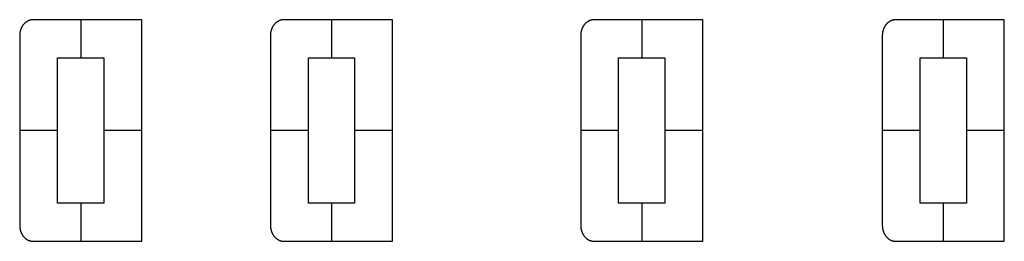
# Model space of a CAD drawing. Header units: metres. Extents: x -56144 to -55833, y -4634 to -4564.
import ezdxf

# ---------------------------------------------------------------- set-up
doc = ezdxf.new("R2010")
doc.units = ezdxf.units.M
doc.layers.add('Default', color=7, linetype='Continuous', true_color=0x000000)

msp = doc.modelspace()

# ---------------------------------------------------------------- linework, layer by layer
at = {"layer": 'Default'}
for points in [[(-56139.74, -4564), (-56139.83, -4564), (-56139.93, -4564), (-56140.03, -4564.01), (-56140.13, -4564.02), (-56140.22, -4564.03), (-56140.32, -4564.05), (-56140.42, -4564.06), (-56140.52, -4564.08), (-56140.62, -4564.11), (-56140.72, -4564.13), (-56140.82, -4564.16), (-56140.92, -4564.19), (-56141.02, -4564.23), (-56141.12, -4564.27), (-56141.22, -4564.31), (-56141.32, -4564.35), (-56141.42, -4564.4), (-56141.52, -4564.45), (-56141.61, -4564.5), (-56141.71, -4564.56), (-56141.81, -4564.62), (-56141.9, -4564.68), (-56142, -4564.75), (-56142.09, -4564.82), (-56142.18, -4564.89), (-56142.27, -4564.96), (-56142.36, -4565.04), (-56142.45, -4565.12), (-56142.53, -4565.2), (-56142.61, -4565.29), (-56142.7, -4565.37), (-56142.77, -4565.46), (-56142.85, -4565.56), (-56142.93, -4565.65), (-56143, -4565.75), (-56143.07, -4565.85), (-56143.14, -4565.95), (-56143.21, -4566.05), (-56143.27, -4566.16), (-56143.33, -4566.26), (-56143.39, -4566.37), (-56143.45, -4566.48), (-56143.5, -4566.59), (-56143.55, -4566.7), (-56143.6, -4566.82), (-56143.65, -4566.93), (-56143.69, -4567.04), (-56143.73, -4567.16), (-56143.77, -4567.28), (-56143.8, -4567.39), (-56143.84, -4567.51), (-56143.87, -4567.62), (-56143.89, -4567.74), (-56143.92, -4567.86), (-56143.94, -4567.97), (-56143.96, -4568.09), (-56143.98, -4568.21), (-56143.99, -4568.32), (-56144, -4568.44), (-56144.01, -4568.55), (-56144.02, -4568.66), (-56144.03, -4568.78), (-56144.03, -4568.89), (-56144.03, -4569)], [(-56139.74, -4564), (-56139.83, -4564), (-56139.93, -4564), (-56140.03, -4564.01), (-56140.13, -4564.02), (-56140.22, -4564.03), (-56140.32, -4564.05), (-56140.42, -4564.06), (-56140.52, -4564.08), (-56140.62, -4564.11), (-56140.72, -4564.13), (-56140.82, -4564.16), (-56140.92, -4564.19), (-56141.02, -4564.23), (-56141.12, -4564.27), (-56141.22, -4564.31), (-56141.32, -4564.35), (-56141.42, -4564.4), (-56141.52, -4564.45), (-56141.61, -4564.5), (-56141.71, -4564.56), (-56141.81, -4564.62), (-56141.9, -4564.68), (-56142, -4564.75), (-56142.09, -4564.82), (-56142.18, -4564.89), (-56142.27, -4564.96), (-56142.36, -4565.04), (-56142.45, -4565.12), (-56142.53, -4565.2), (-56142.61, -4565.29), (-56142.7, -4565.37), (-56142.77, -4565.46), (-56142.85, -4565.56), (-56142.93, -4565.65), (-56143, -4565.75), (-56143.07, -4565.85), (-56143.14, -4565.95), (-56143.21, -4566.05), (-56143.27, -4566.16), (-56143.33, -4566.26), (-56143.39, -4566.37), (-56143.45, -4566.48), (-56143.5, -4566.59), (-56143.55, -4566.7), (-56143.6, -4566.82), (-56143.65, -4566.93), (-56143.69, -4567.04), (-56143.73, -4567.16), (-56143.77, -4567.28), (-56143.8, -4567.39), (-56143.84, -4567.51), (-56143.87, -4567.62), (-56143.89, -4567.74), (-56143.92, -4567.86), (-56143.94, -4567.97), (-56143.96, -4568.09), (-56143.98, -4568.21), (-56143.99, -4568.32), (-56144, -4568.44), (-56144.01, -4568.55), (-56144.02, -4568.66), (-56144.03, -4568.78), (-56144.03, -4568.89), (-56144.03, -4569)], [(-56139.74, -4564), (-56139.83, -4564), (-56139.93, -4564), (-56140.03, -4564.01), (-56140.13, -4564.02), (-56140.22, -4564.03), (-56140.32, -4564.05), (-56140.42, -4564.06), (-56140.52, -4564.08), (-56140.62, -4564.11), (-56140.72, -4564.13), (-56140.82, -4564.16), (-56140.92, -4564.19), (-56141.02, -4564.23), (-56141.12, -4564.27), (-56141.22, -4564.31), (-56141.32, -4564.35), (-56141.42, -4564.4), (-56141.52, -4564.45), (-56141.61, -4564.5), (-56141.71, -4564.56), (-56141.81, -4564.62), (-56141.9, -4564.68), (-56142, -4564.75), (-56142.09, -4564.82), (-56142.18, -4564.89), (-56142.27, -4564.96), (-56142.36, -4565.04), (-56142.45, -4565.12), (-56142.53, -4565.2), (-56142.61, -4565.29), (-56142.7, -4565.37), (-56142.77, -4565.46), (-56142.85, -4565.56), (-56142.93, -4565.65), (-56143, -4565.75), (-56143.07, -4565.85), (-56143.14, -4565.95), (-56143.21, -4566.05), (-56143.27, -4566.16), (-56143.33, -4566.26), (-56143.39, -4566.37), (-56143.45, -4566.48), (-56143.5, -4566.59), (-56143.55, -4566.7), (-56143.6, -4566.82), (-56143.65, -4566.93), (-56143.69, -4567.04), (-56143.73, -4567.16), (-56143.77, -4567.28), (-56143.8, -4567.39), (-56143.84, -4567.51), (-56143.87, -4567.62), (-56143.89, -4567.74), (-56143.92, -4567.86), (-56143.94, -4567.97), (-56143.96, -4568.09), (-56143.98, -4568.21), (-56143.99, -4568.32), (-56144, -4568.44), (-56144.01, -4568.55), (-56144.02, -4568.66), (-56144.03, -4568.78), (-56144.03, -4568.89), (-56144.03, -4569)], [(-56105.46, -4564), (-56139.74, -4564)], [(-56105.46, -4564), (-56139.74, -4564)], [(-56105.46, -4564), (-56139.74, -4564)], [(-56124.75, -4564), (-56124.75, -4576)], [(-56124.75, -4564), (-56124.75, -4576)], [(-56105.46, -4634), (-56105.46, -4564)], [(-56105.46, -4634), (-56105.46, -4564)], [(-56105.46, -4634), (-56105.46, -4564)], [(-56060.47, -4564), (-56060.56, -4564), (-56060.66, -4564), (-56060.76, -4564.01), (-56060.85, -4564.02), (-56060.95, -4564.03), (-56061.05, -4564.05), (-56061.15, -4564.06), (-56061.25, -4564.08), (-56061.35, -4564.11), (-56061.45, -4564.13), (-56061.55, -4564.16), (-56061.65, -4564.19), (-56061.75, -4564.23), (-56061.85, -4564.27), (-56061.95, -4564.31), (-56062.05, -4564.35), (-56062.15, -4564.4), (-56062.24, -4564.45), (-56062.34, -4564.5), (-56062.44, -4564.56), (-56062.53, -4564.62), (-56062.63, -4564.68), (-56062.72, -4564.75), (-56062.82, -4564.82), (-56062.91, -4564.89), (-56063, -4564.96), (-56063.09, -4565.04), (-56063.17, -4565.12), (-56063.26, -4565.2), (-56063.34, -4565.29), (-56063.42, -4565.37), (-56063.5, -4565.46), (-56063.58, -4565.56), (-56063.66, -4565.65), (-56063.73, -4565.75), (-56063.8, -4565.85), (-56063.87, -4565.95), (-56063.93, -4566.05), (-56064, -4566.16), (-56064.06, -4566.26), (-56064.12, -4566.37), (-56064.18, -4566.48), (-56064.23, -4566.59), (-56064.28, -4566.7), (-56064.33, -4566.82), (-56064.37, -4566.93), (-56064.42, -4567.04), (-56064.46, -4567.16), (-56064.5, -4567.28), (-56064.53, -4567.39), (-56064.56, -4567.51), (-56064.59, -4567.62), (-56064.62, -4567.74), (-56064.65, -4567.86), (-56064.67, -4567.97), (-56064.69, -4568.09), (-56064.71, -4568.21), (-56064.72, -4568.32), (-56064.73, -4568.44), (-56064.74, -4568.55), (-56064.75, -4568.66), (-56064.76, -4568.78), (-56064.76, -4568.89), (-56064.76, -4569)], [(-56060.47, -4564), (-56060.56, -4564), (-56060.66, -4564), (-56060.76, -4564.01), (-56060.85, -4564.02), (-56060.95, -4564.03), (-56061.05, -4564.05), (-56061.15, -4564.06), (-56061.25, -4564.08), (-56061.35, -4564.11), (-56061.45, -4564.13), (-56061.55, -4564.16), (-56061.65, -4564.19), (-56061.75, -4564.23), (-56061.85, -4564.27), (-56061.95, -4564.31), (-56062.05, -4564.35), (-56062.15, -4564.4), (-56062.24, -4564.45), (-56062.34, -4564.5), (-56062.44, -4564.56), (-56062.53, -4564.62), (-56062.63, -4564.68), (-56062.72, -4564.75), (-56062.82, -4564.82), (-56062.91, -4564.89), (-56063, -4564.96), (-56063.09, -4565.04), (-56063.17, -4565.12), (-56063.26, -4565.2), (-56063.34, -4565.29), (-56063.42, -4565.37), (-56063.5, -4565.46), (-56063.58, -4565.56), (-56063.66, -4565.65), (-56063.73, -4565.75), (-56063.8, -4565.85), (-56063.87, -4565.95), (-56063.93, -4566.05), (-56064, -4566.16), (-56064.06, -4566.26), (-56064.12, -4566.37), (-56064.18, -4566.48), (-56064.23, -4566.59), (-56064.28, -4566.7), (-56064.33, -4566.82), (-56064.37, -4566.93), (-56064.42, -4567.04), (-56064.46, -4567.16), (-56064.5, -4567.28), (-56064.53, -4567.39), (-56064.56, -4567.51), (-56064.59, -4567.62), (-56064.62, -4567.74), (-56064.65, -4567.86), (-56064.67, -4567.97), (-56064.69, -4568.09), (-56064.71, -4568.21), (-56064.72, -4568.32), (-56064.73, -4568.44), (-56064.74, -4568.55), (-56064.75, -4568.66), (-56064.76, -4568.78), (-56064.76, -4568.89), (-56064.76, -4569)], [(-56060.47, -4564), (-56060.56, -4564), (-56060.66, -4564), (-56060.76, -4564.01), (-56060.85, -4564.02), (-56060.95, -4564.03), (-56061.05, -4564.05), (-56061.15, -4564.06), (-56061.25, -4564.08), (-56061.35, -4564.11), (-56061.45, -4564.13), (-56061.55, -4564.16), (-56061.65, -4564.19), (-56061.75, -4564.23), (-56061.85, -4564.27), (-56061.95, -4564.31), (-56062.05, -4564.35), (-56062.15, -4564.4), (-56062.24, -4564.45), (-56062.34, -4564.5), (-56062.44, -4564.56), (-56062.53, -4564.62), (-56062.63, -4564.68), (-56062.72, -4564.75), (-56062.82, -4564.82), (-56062.91, -4564.89), (-56063, -4564.96), (-56063.09, -4565.04), (-56063.17, -4565.12), (-56063.26, -4565.2), (-56063.34, -4565.29), (-56063.42, -4565.37), (-56063.5, -4565.46), (-56063.58, -4565.56), (-56063.66, -4565.65), (-56063.73, -4565.75), (-56063.8, -4565.85), (-56063.87, -4565.95), (-56063.93, -4566.05), (-56064, -4566.16), (-56064.06, -4566.26), (-56064.12, -4566.37), (-56064.18, -4566.48), (-56064.23, -4566.59), (-56064.28, -4566.7), (-56064.33, -4566.82), (-56064.37, -4566.93), (-56064.42, -4567.04), (-56064.46, -4567.16), (-56064.5, -4567.28), (-56064.53, -4567.39), (-56064.56, -4567.51), (-56064.59, -4567.62), (-56064.62, -4567.74), (-56064.65, -4567.86), (-56064.67, -4567.97), (-56064.69, -4568.09), (-56064.71, -4568.21), (-56064.72, -4568.32), (-56064.73, -4568.44), (-56064.74, -4568.55), (-56064.75, -4568.66), (-56064.76, -4568.78), (-56064.76, -4568.89), (-56064.76, -4569)], [(-56026.19, -4564), (-56060.47, -4564)], [(-56026.19, -4564), (-56060.47, -4564)], [(-56026.19, -4564), (-56060.47, -4564)], [(-56045.47, -4564), (-56045.47, -4576)], [(-56045.47, -4564), (-56045.47, -4576)], [(-56026.19, -4634), (-56026.19, -4564)], [(-56026.19, -4634), (-56026.19, -4564)], [(-56026.19, -4634), (-56026.19, -4564)], [(-55962.38, -4564), (-55962.48, -4564), (-55962.57, -4564), (-55962.67, -4564.01), (-55962.77, -4564.02), (-55962.86, -4564.03), (-55962.96, -4564.05), (-55963.06, -4564.06), (-55963.16, -4564.08), (-55963.26, -4564.11), (-55963.36, -4564.13), (-55963.46, -4564.16), (-55963.56, -4564.19), (-55963.66, -4564.23), (-55963.76, -4564.27), (-55963.86, -4564.31), (-55963.96, -4564.35), (-55964.06, -4564.4), (-55964.16, -4564.45), (-55964.26, -4564.5), (-55964.35, -4564.56), (-55964.45, -4564.62), (-55964.54, -4564.68), (-55964.64, -4564.75), (-55964.73, -4564.82), (-55964.82, -4564.89), (-55964.91, -4564.96), (-55965, -4565.04), (-55965.09, -4565.12), (-55965.17, -4565.2), (-55965.26, -4565.29), (-55965.34, -4565.37), (-55965.42, -4565.46), (-55965.49, -4565.56), (-55965.57, -4565.65), (-55965.64, -4565.75), (-55965.71, -4565.85), (-55965.78, -4565.95), (-55965.85, -4566.05), (-55965.91, -4566.16), (-55965.97, -4566.26), (-55966.03, -4566.37), (-55966.09, -4566.48), (-55966.14, -4566.59), (-55966.19, -4566.7), (-55966.24, -4566.82), (-55966.29, -4566.93), (-55966.33, -4567.04), (-55966.37, -4567.16), (-55966.41, -4567.28), (-55966.45, -4567.39), (-55966.48, -4567.51), (-55966.51, -4567.62), (-55966.54, -4567.74), (-55966.56, -4567.86), (-55966.58, -4567.97), (-55966.6, -4568.09), (-55966.62, -4568.21), (-55966.63, -4568.32), (-55966.65, -4568.44), (-55966.66, -4568.55), (-55966.66, -4568.66), (-55966.67, -4568.78), (-55966.67, -4568.89), (-55966.67, -4569)], [(-55962.38, -4564), (-55962.48, -4564), (-55962.57, -4564), (-55962.67, -4564.01), (-55962.77, -4564.02), (-55962.86, -4564.03), (-55962.96, -4564.05), (-55963.06, -4564.06), (-55963.16, -4564.08), (-55963.26, -4564.11), (-55963.36, -4564.13), (-55963.46, -4564.16), (-55963.56, -4564.19), (-55963.66, -4564.23), (-55963.76, -4564.27), (-55963.86, -4564.31), (-55963.96, -4564.35), (-55964.06, -4564.4), (-55964.16, -4564.45), (-55964.26, -4564.5), (-55964.35, -4564.56), (-55964.45, -4564.62), (-55964.54, -4564.68), (-55964.64, -4564.75), (-55964.73, -4564.82), (-55964.82, -4564.89), (-55964.91, -4564.96), (-55965, -4565.04), (-55965.09, -4565.12), (-55965.17, -4565.2), (-55965.26, -4565.29), (-55965.34, -4565.37), (-55965.42, -4565.46), (-55965.49, -4565.56), (-55965.57, -4565.65), (-55965.64, -4565.75), (-55965.71, -4565.85), (-55965.78, -4565.95), (-55965.85, -4566.05), (-55965.91, -4566.16), (-55965.97, -4566.26), (-55966.03, -4566.37), (-55966.09, -4566.48), (-55966.14, -4566.59), (-55966.19, -4566.7), (-55966.24, -4566.82), (-55966.29, -4566.93), (-55966.33, -4567.04), (-55966.37, -4567.16), (-55966.41, -4567.28), (-55966.45, -4567.39), (-55966.48, -4567.51), (-55966.51, -4567.62), (-55966.54, -4567.74), (-55966.56, -4567.86), (-55966.58, -4567.97), (-55966.6, -4568.09), (-55966.62, -4568.21), (-55966.63, -4568.32), (-55966.65, -4568.44), (-55966.66, -4568.55), (-55966.66, -4568.66), (-55966.67, -4568.78), (-55966.67, -4568.89), (-55966.67, -4569)], [(-55962.38, -4564), (-55962.48, -4564), (-55962.57, -4564), (-55962.67, -4564.01), (-55962.77, -4564.02), (-55962.86, -4564.03), (-55962.96, -4564.05), (-55963.06, -4564.06), (-55963.16, -4564.08), (-55963.26, -4564.11), (-55963.36, -4564.13), (-55963.46, -4564.16), (-55963.56, -4564.19), (-55963.66, -4564.23), (-55963.76, -4564.27), (-55963.86, -4564.31), (-55963.96, -4564.35), (-55964.06, -4564.4), (-55964.16, -4564.45), (-55964.26, -4564.5), (-55964.35, -4564.56), (-55964.45, -4564.62), (-55964.54, -4564.68), (-55964.64, -4564.75), (-55964.73, -4564.82), (-55964.82, -4564.89), (-55964.91, -4564.96), (-55965, -4565.04), (-55965.09, -4565.12), (-55965.17, -4565.2), (-55965.26, -4565.29), (-55965.34, -4565.37), (-55965.42, -4565.46), (-55965.49, -4565.56), (-55965.57, -4565.65), (-55965.64, -4565.75), (-55965.71, -4565.85), (-55965.78, -4565.95), (-55965.85, -4566.05), (-55965.91, -4566.16), (-55965.97, -4566.26), (-55966.03, -4566.37), (-55966.09, -4566.48), (-55966.14, -4566.59), (-55966.19, -4566.7), (-55966.24, -4566.82), (-55966.29, -4566.93), (-55966.33, -4567.04), (-55966.37, -4567.16), (-55966.41, -4567.28), (-55966.45, -4567.39), (-55966.48, -4567.51), (-55966.51, -4567.62), (-55966.54, -4567.74), (-55966.56, -4567.86), (-55966.58, -4567.97), (-55966.6, -4568.09), (-55966.62, -4568.21), (-55966.63, -4568.32), (-55966.65, -4568.44), (-55966.66, -4568.55), (-55966.66, -4568.66), (-55966.67, -4568.78), (-55966.67, -4568.89), (-55966.67, -4569)], [(-55928.1, -4564), (-55962.38, -4564)], [(-55928.1, -4564), (-55962.38, -4564)], [(-55928.1, -4564), (-55962.38, -4564)], [(-55947.39, -4564), (-55947.39, -4576)], [(-55947.39, -4564), (-55947.39, -4576)], [(-55928.1, -4634), (-55928.1, -4564)], [(-55928.1, -4634), (-55928.1, -4564)], [(-55928.1, -4634), (-55928.1, -4564)], [(-55867.03, -4564), (-55867.13, -4564), (-55867.22, -4564), (-55867.32, -4564.01), (-55867.42, -4564.02), (-55867.52, -4564.03), (-55867.61, -4564.05), (-55867.71, -4564.06), (-55867.81, -4564.08), (-55867.91, -4564.11), (-55868.01, -4564.13), (-55868.11, -4564.16), (-55868.21, -4564.19), (-55868.31, -4564.23), (-55868.41, -4564.27), (-55868.51, -4564.31), (-55868.61, -4564.35), (-55868.71, -4564.4), (-55868.81, -4564.45), (-55868.91, -4564.5), (-55869, -4564.56), (-55869.1, -4564.62), (-55869.19, -4564.68), (-55869.29, -4564.75), (-55869.38, -4564.82), (-55869.47, -4564.89), (-55869.56, -4564.96), (-55869.65, -4565.04), (-55869.74, -4565.12), (-55869.82, -4565.2), (-55869.91, -4565.29), (-55869.99, -4565.37), (-55870.07, -4565.46), (-55870.14, -4565.56), (-55870.22, -4565.65), (-55870.29, -4565.75), (-55870.36, -4565.85), (-55870.43, -4565.95), (-55870.5, -4566.05), (-55870.56, -4566.16), (-55870.62, -4566.26), (-55870.68, -4566.37), (-55870.74, -4566.48), (-55870.79, -4566.59), (-55870.84, -4566.7), (-55870.89, -4566.82), (-55870.94, -4566.93), (-55870.98, -4567.04), (-55871.02, -4567.16), (-55871.06, -4567.28), (-55871.1, -4567.39), (-55871.13, -4567.51), (-55871.16, -4567.62), (-55871.19, -4567.74), (-55871.21, -4567.86), (-55871.23, -4567.97), (-55871.25, -4568.09), (-55871.27, -4568.21), (-55871.28, -4568.32), (-55871.3, -4568.44), (-55871.31, -4568.55), (-55871.31, -4568.66), (-55871.32, -4568.78), (-55871.32, -4568.89), (-55871.32, -4569)], [(-55867.03, -4564), (-55867.13, -4564), (-55867.22, -4564), (-55867.32, -4564.01), (-55867.42, -4564.02), (-55867.52, -4564.03), (-55867.61, -4564.05), (-55867.71, -4564.06), (-55867.81, -4564.08), (-55867.91, -4564.11), (-55868.01, -4564.13), (-55868.11, -4564.16), (-55868.21, -4564.19), (-55868.31, -4564.23), (-55868.41, -4564.27), (-55868.51, -4564.31), (-55868.61, -4564.35), (-55868.71, -4564.4), (-55868.81, -4564.45), (-55868.91, -4564.5), (-55869, -4564.56), (-55869.1, -4564.62), (-55869.19, -4564.68), (-55869.29, -4564.75), (-55869.38, -4564.82), (-55869.47, -4564.89), (-55869.56, -4564.96), (-55869.65, -4565.04), (-55869.74, -4565.12), (-55869.82, -4565.2), (-55869.91, -4565.29), (-55869.99, -4565.37), (-55870.07, -4565.46), (-55870.14, -4565.56), (-55870.22, -4565.65), (-55870.29, -4565.75), (-55870.36, -4565.85), (-55870.43, -4565.95), (-55870.5, -4566.05), (-55870.56, -4566.16), (-55870.62, -4566.26), (-55870.68, -4566.37), (-55870.74, -4566.48), (-55870.79, -4566.59), (-55870.84, -4566.7), (-55870.89, -4566.82), (-55870.94, -4566.93), (-55870.98, -4567.04), (-55871.02, -4567.16), (-55871.06, -4567.28), (-55871.1, -4567.39), (-55871.13, -4567.51), (-55871.16, -4567.62), (-55871.19, -4567.74), (-55871.21, -4567.86), (-55871.23, -4567.97), (-55871.25, -4568.09), (-55871.27, -4568.21), (-55871.28, -4568.32), (-55871.3, -4568.44), (-55871.31, -4568.55), (-55871.31, -4568.66), (-55871.32, -4568.78), (-55871.32, -4568.89), (-55871.32, -4569)], [(-55867.03, -4564), (-55867.13, -4564), (-55867.22, -4564), (-55867.32, -4564.01), (-55867.42, -4564.02), (-55867.52, -4564.03), (-55867.61, -4564.05), (-55867.71, -4564.06), (-55867.81, -4564.08), (-55867.91, -4564.11), (-55868.01, -4564.13), (-55868.11, -4564.16), (-55868.21, -4564.19), (-55868.31, -4564.23), (-55868.41, -4564.27), (-55868.51, -4564.31), (-55868.61, -4564.35), (-55868.71, -4564.4), (-55868.81, -4564.45), (-55868.91, -4564.5), (-55869, -4564.56), (-55869.1, -4564.62), (-55869.19, -4564.68), (-55869.29, -4564.75), (-55869.38, -4564.82), (-55869.47, -4564.89), (-55869.56, -4564.96), (-55869.65, -4565.04), (-55869.74, -4565.12), (-55869.82, -4565.2), (-55869.91, -4565.29), (-55869.99, -4565.37), (-55870.07, -4565.46), (-55870.14, -4565.56), (-55870.22, -4565.65), (-55870.29, -4565.75), (-55870.36, -4565.85), (-55870.43, -4565.95), (-55870.5, -4566.05), (-55870.56, -4566.16), (-55870.62, -4566.26), (-55870.68, -4566.37), (-55870.74, -4566.48), (-55870.79, -4566.59), (-55870.84, -4566.7), (-55870.89, -4566.82), (-55870.94, -4566.93), (-55870.98, -4567.04), (-55871.02, -4567.16), (-55871.06, -4567.28), (-55871.1, -4567.39), (-55871.13, -4567.51), (-55871.16, -4567.62), (-55871.19, -4567.74), (-55871.21, -4567.86), (-55871.23, -4567.97), (-55871.25, -4568.09), (-55871.27, -4568.21), (-55871.28, -4568.32), (-55871.3, -4568.44), (-55871.31, -4568.55), (-55871.31, -4568.66), (-55871.32, -4568.78), (-55871.32, -4568.89), (-55871.32, -4569)], [(-55832.75, -4564), (-55867.03, -4564)], [(-55832.75, -4564), (-55867.03, -4564)], [(-55832.75, -4564), (-55867.03, -4564)], [(-55852.04, -4564), (-55852.04, -4576)], [(-55852.04, -4564), (-55852.04, -4576)], [(-55832.75, -4634), (-55832.75, -4564)], [(-55832.75, -4634), (-55832.75, -4564)], [(-55832.75, -4634), (-55832.75, -4564)], [(-56144.03, -4569), (-56144.03, -4629)], [(-56144.03, -4569), (-56144.03, -4629)], [(-56144.03, -4569), (-56144.03, -4629)], [(-56064.76, -4569), (-56064.76, -4629)], [(-56064.76, -4569), (-56064.76, -4629)], [(-56064.76, -4569), (-56064.76, -4629)], [(-55966.67, -4569), (-55966.67, -4629)], [(-55966.67, -4569), (-55966.67, -4629)], [(-55966.67, -4569), (-55966.67, -4629)], [(-55871.32, -4569), (-55871.32, -4629)], [(-55871.32, -4569), (-55871.32, -4629)], [(-55871.32, -4569), (-55871.32, -4629)], [(-56132.03, -4622), (-56132.03, -4576)], [(-56132.03, -4622), (-56132.03, -4576)], [(-56132.03, -4576), (-56117.46, -4576)], [(-56132.03, -4576), (-56117.46, -4576)], [(-56132.03, -4622), (-56132.03, -4576)], [(-56132.03, -4576), (-56117.46, -4576)], [(-56117.46, -4576), (-56117.46, -4622)], [(-56117.46, -4576), (-56117.46, -4622)], [(-56117.46, -4576), (-56117.46, -4622)], [(-56052.76, -4622), (-56052.76, -4576)], [(-56052.76, -4622), (-56052.76, -4576)], [(-56052.76, -4576), (-56038.19, -4576)], [(-56052.76, -4576), (-56038.19, -4576)], [(-56052.76, -4622), (-56052.76, -4576)], [(-56052.76, -4576), (-56038.19, -4576)], [(-56038.19, -4576), (-56038.19, -4622)], [(-56038.19, -4576), (-56038.19, -4622)], [(-56038.19, -4576), (-56038.19, -4622)], [(-55954.67, -4622), (-55954.67, -4576)], [(-55954.67, -4622), (-55954.67, -4576)], [(-55954.67, -4576), (-55940.1, -4576)], [(-55954.67, -4576), (-55940.1, -4576)], [(-55954.67, -4622), (-55954.67, -4576)], [(-55954.67, -4576), (-55940.1, -4576)], [(-55940.1, -4576), (-55940.1, -4622)], [(-55940.1, -4576), (-55940.1, -4622)], [(-55940.1, -4576), (-55940.1, -4622)], [(-55859.32, -4622), (-55859.32, -4576)], [(-55859.32, -4622), (-55859.32, -4576)], [(-55859.32, -4576), (-55844.75, -4576)], [(-55859.32, -4576), (-55844.75, -4576)], [(-55859.32, -4622), (-55859.32, -4576)], [(-55859.32, -4576), (-55844.75, -4576)], [(-55844.75, -4576), (-55844.75, -4622)], [(-55844.75, -4576), (-55844.75, -4622)], [(-55844.75, -4576), (-55844.75, -4622)], [(-56132.03, -4599), (-56144.03, -4599)], [(-56132.03, -4599), (-56144.03, -4599)], [(-56105.46, -4599), (-56117.46, -4599)], [(-56105.46, -4599), (-56117.46, -4599)], [(-56052.76, -4599), (-56064.76, -4599)], [(-56052.76, -4599), (-56064.76, -4599)], [(-56026.19, -4599), (-56038.19, -4599)], [(-56026.19, -4599), (-56038.19, -4599)], [(-55954.67, -4599), (-55966.67, -4599)], [(-55954.67, -4599), (-55966.67, -4599)], [(-55928.1, -4599), (-55940.1, -4599)], [(-55928.1, -4599), (-55940.1, -4599)], [(-55859.32, -4599), (-55871.32, -4599)], [(-55859.32, -4599), (-55871.32, -4599)], [(-55832.75, -4599), (-55844.75, -4599)], [(-55832.75, -4599), (-55844.75, -4599)], [(-56117.46, -4622), (-56132.03, -4622)], [(-56117.46, -4622), (-56132.03, -4622)], [(-56117.46, -4622), (-56132.03, -4622)], [(-56124.75, -4622), (-56124.75, -4634)], [(-56124.75, -4622), (-56124.75, -4634)], [(-56038.19, -4622), (-56052.76, -4622)], [(-56038.19, -4622), (-56052.76, -4622)], [(-56038.19, -4622), (-56052.76, -4622)], [(-56045.47, -4622), (-56045.47, -4634)], [(-56045.47, -4622), (-56045.47, -4634)], [(-55940.1, -4622), (-55954.67, -4622)], [(-55940.1, -4622), (-55954.67, -4622)], [(-55940.1, -4622), (-55954.67, -4622)], [(-55947.39, -4622), (-55947.39, -4634)], [(-55947.39, -4622), (-55947.39, -4634)], [(-55844.75, -4622), (-55859.32, -4622)], [(-55844.75, -4622), (-55859.32, -4622)], [(-55844.75, -4622), (-55859.32, -4622)], [(-55852.04, -4622), (-55852.04, -4634)], [(-55852.04, -4622), (-55852.04, -4634)], [(-56144.03, -4629), (-56144.03, -4629.11), (-56144.03, -4629.22), (-56144.02, -4629.33), (-56144.02, -4629.44), (-56144.01, -4629.55), (-56144, -4629.66), (-56143.98, -4629.77), (-56143.97, -4629.88), (-56143.95, -4629.99), (-56143.93, -4630.09), (-56143.91, -4630.2), (-56143.88, -4630.31), (-56143.86, -4630.42), (-56143.83, -4630.53), (-56143.8, -4630.63), (-56143.76, -4630.74), (-56143.73, -4630.84), (-56143.69, -4630.95), (-56143.66, -4631.05), (-56143.61, -4631.15), (-56143.57, -4631.25), (-56143.53, -4631.35), (-56143.48, -4631.45), (-56143.43, -4631.54), (-56143.39, -4631.64), (-56143.33, -4631.73), (-56143.28, -4631.83), (-56143.23, -4631.92), (-56143.17, -4632), (-56143.11, -4632.09), (-56143.05, -4632.18), (-56142.99, -4632.26), (-56142.92, -4632.36), (-56142.84, -4632.45), (-56142.76, -4632.55), (-56142.68, -4632.64), (-56142.6, -4632.73), (-56142.51, -4632.82), (-56142.42, -4632.9), (-56142.33, -4632.99), (-56142.24, -4633.07), (-56142.14, -4633.14), (-56142.04, -4633.22), (-56141.94, -4633.29), (-56141.84, -4633.36), (-56141.74, -4633.42), (-56141.64, -4633.49), (-56141.53, -4633.54), (-56141.42, -4633.6), (-56141.31, -4633.65), (-56141.21, -4633.7), (-56141.09, -4633.74), (-56140.98, -4633.79), (-56140.87, -4633.82), (-56140.76, -4633.86), (-56140.65, -4633.89), (-56140.53, -4633.91), (-56140.42, -4633.94), (-56140.3, -4633.96), (-56140.19, -4633.97), (-56140.08, -4633.98), (-56139.96, -4633.99), (-56139.85, -4634), (-56139.74, -4634)], [(-56144.03, -4629), (-56144.03, -4629.11), (-56144.03, -4629.22), (-56144.02, -4629.33), (-56144.02, -4629.44), (-56144.01, -4629.55), (-56144, -4629.66), (-56143.98, -4629.77), (-56143.97, -4629.88), (-56143.95, -4629.99), (-56143.93, -4630.09), (-56143.91, -4630.2), (-56143.88, -4630.31), (-56143.86, -4630.42), (-56143.83, -4630.53), (-56143.8, -4630.63), (-56143.76, -4630.74), (-56143.73, -4630.84), (-56143.69, -4630.95), (-56143.66, -4631.05), (-56143.61, -4631.15), (-56143.57, -4631.25), (-56143.53, -4631.35), (-56143.48, -4631.45), (-56143.43, -4631.54), (-56143.39, -4631.64), (-56143.33, -4631.73), (-56143.28, -4631.83), (-56143.23, -4631.92), (-56143.17, -4632), (-56143.11, -4632.09), (-56143.05, -4632.18), (-56142.99, -4632.26), (-56142.92, -4632.36), (-56142.84, -4632.45), (-56142.76, -4632.55), (-56142.68, -4632.64), (-56142.6, -4632.73), (-56142.51, -4632.82), (-56142.42, -4632.9), (-56142.33, -4632.99), (-56142.24, -4633.07), (-56142.14, -4633.14), (-56142.04, -4633.22), (-56141.94, -4633.29), (-56141.84, -4633.36), (-56141.74, -4633.42), (-56141.64, -4633.49), (-56141.53, -4633.54), (-56141.42, -4633.6), (-56141.31, -4633.65), (-56141.21, -4633.7), (-56141.09, -4633.74), (-56140.98, -4633.79), (-56140.87, -4633.82), (-56140.76, -4633.86), (-56140.65, -4633.89), (-56140.53, -4633.91), (-56140.42, -4633.94), (-56140.3, -4633.96), (-56140.19, -4633.97), (-56140.08, -4633.98), (-56139.96, -4633.99), (-56139.85, -4634), (-56139.74, -4634)], [(-56144.03, -4629), (-56144.03, -4629.11), (-56144.03, -4629.22), (-56144.02, -4629.33), (-56144.02, -4629.44), (-56144.01, -4629.55), (-56144, -4629.66), (-56143.98, -4629.77), (-56143.97, -4629.88), (-56143.95, -4629.99), (-56143.93, -4630.09), (-56143.91, -4630.2), (-56143.88, -4630.31), (-56143.86, -4630.42), (-56143.83, -4630.53), (-56143.8, -4630.63), (-56143.76, -4630.74), (-56143.73, -4630.84), (-56143.69, -4630.95), (-56143.66, -4631.05), (-56143.61, -4631.15), (-56143.57, -4631.25), (-56143.53, -4631.35), (-56143.48, -4631.45), (-56143.43, -4631.54), (-56143.39, -4631.64), (-56143.33, -4631.73), (-56143.28, -4631.83), (-56143.23, -4631.92), (-56143.17, -4632), (-56143.11, -4632.09), (-56143.05, -4632.18), (-56142.99, -4632.26), (-56142.92, -4632.36), (-56142.84, -4632.45), (-56142.76, -4632.55), (-56142.68, -4632.64), (-56142.6, -4632.73), (-56142.51, -4632.82), (-56142.42, -4632.9), (-56142.33, -4632.99), (-56142.24, -4633.07), (-56142.14, -4633.14), (-56142.04, -4633.22), (-56141.94, -4633.29), (-56141.84, -4633.36), (-56141.74, -4633.42), (-56141.64, -4633.49), (-56141.53, -4633.54), (-56141.42, -4633.6), (-56141.31, -4633.65), (-56141.21, -4633.7), (-56141.09, -4633.74), (-56140.98, -4633.79), (-56140.87, -4633.82), (-56140.76, -4633.86), (-56140.65, -4633.89), (-56140.53, -4633.91), (-56140.42, -4633.94), (-56140.3, -4633.96), (-56140.19, -4633.97), (-56140.08, -4633.98), (-56139.96, -4633.99), (-56139.85, -4634), (-56139.74, -4634)], [(-56064.76, -4629), (-56064.76, -4629.11), (-56064.76, -4629.22), (-56064.75, -4629.33), (-56064.74, -4629.44), (-56064.73, -4629.55), (-56064.72, -4629.66), (-56064.71, -4629.77), (-56064.69, -4629.88), (-56064.68, -4629.99), (-56064.66, -4630.09), (-56064.63, -4630.2), (-56064.61, -4630.31), (-56064.58, -4630.42), (-56064.55, -4630.53), (-56064.52, -4630.63), (-56064.49, -4630.74), (-56064.46, -4630.84), (-56064.42, -4630.95), (-56064.38, -4631.05), (-56064.34, -4631.15), (-56064.3, -4631.25), (-56064.26, -4631.35), (-56064.21, -4631.45), (-56064.16, -4631.54), (-56064.11, -4631.64), (-56064.06, -4631.73), (-56064.01, -4631.83), (-56063.95, -4631.92), (-56063.9, -4632), (-56063.84, -4632.09), (-56063.78, -4632.18), (-56063.72, -4632.26), (-56063.65, -4632.36), (-56063.57, -4632.45), (-56063.49, -4632.55), (-56063.41, -4632.64), (-56063.33, -4632.73), (-56063.24, -4632.82), (-56063.15, -4632.9), (-56063.06, -4632.99), (-56062.96, -4633.07), (-56062.87, -4633.14), (-56062.77, -4633.22), (-56062.67, -4633.29), (-56062.57, -4633.36), (-56062.47, -4633.42), (-56062.36, -4633.49), (-56062.26, -4633.54), (-56062.15, -4633.6), (-56062.04, -4633.65), (-56061.93, -4633.7), (-56061.82, -4633.74), (-56061.71, -4633.79), (-56061.6, -4633.82), (-56061.49, -4633.86), (-56061.37, -4633.89), (-56061.26, -4633.91), (-56061.15, -4633.94), (-56061.03, -4633.96), (-56060.92, -4633.97), (-56060.81, -4633.98), (-56060.69, -4633.99), (-56060.58, -4634), (-56060.47, -4634)], [(-56064.76, -4629), (-56064.76, -4629.11), (-56064.76, -4629.22), (-56064.75, -4629.33), (-56064.74, -4629.44), (-56064.73, -4629.55), (-56064.72, -4629.66), (-56064.71, -4629.77), (-56064.69, -4629.88), (-56064.68, -4629.99), (-56064.66, -4630.09), (-56064.63, -4630.2), (-56064.61, -4630.31), (-56064.58, -4630.42), (-56064.55, -4630.53), (-56064.52, -4630.63), (-56064.49, -4630.74), (-56064.46, -4630.84), (-56064.42, -4630.95), (-56064.38, -4631.05), (-56064.34, -4631.15), (-56064.3, -4631.25), (-56064.26, -4631.35), (-56064.21, -4631.45), (-56064.16, -4631.54), (-56064.11, -4631.64), (-56064.06, -4631.73), (-56064.01, -4631.83), (-56063.95, -4631.92), (-56063.9, -4632), (-56063.84, -4632.09), (-56063.78, -4632.18), (-56063.72, -4632.26), (-56063.65, -4632.36), (-56063.57, -4632.45), (-56063.49, -4632.55), (-56063.41, -4632.64), (-56063.33, -4632.73), (-56063.24, -4632.82), (-56063.15, -4632.9), (-56063.06, -4632.99), (-56062.96, -4633.07), (-56062.87, -4633.14), (-56062.77, -4633.22), (-56062.67, -4633.29), (-56062.57, -4633.36), (-56062.47, -4633.42), (-56062.36, -4633.49), (-56062.26, -4633.54), (-56062.15, -4633.6), (-56062.04, -4633.65), (-56061.93, -4633.7), (-56061.82, -4633.74), (-56061.71, -4633.79), (-56061.6, -4633.82), (-56061.49, -4633.86), (-56061.37, -4633.89), (-56061.26, -4633.91), (-56061.15, -4633.94), (-56061.03, -4633.96), (-56060.92, -4633.97), (-56060.81, -4633.98), (-56060.69, -4633.99), (-56060.58, -4634), (-56060.47, -4634)], [(-56064.76, -4629), (-56064.76, -4629.11), (-56064.76, -4629.22), (-56064.75, -4629.33), (-56064.74, -4629.44), (-56064.73, -4629.55), (-56064.72, -4629.66), (-56064.71, -4629.77), (-56064.69, -4629.88), (-56064.68, -4629.99), (-56064.66, -4630.09), (-56064.63, -4630.2), (-56064.61, -4630.31), (-56064.58, -4630.42), (-56064.55, -4630.53), (-56064.52, -4630.63), (-56064.49, -4630.74), (-56064.46, -4630.84), (-56064.42, -4630.95), (-56064.38, -4631.05), (-56064.34, -4631.15), (-56064.3, -4631.25), (-56064.26, -4631.35), (-56064.21, -4631.45), (-56064.16, -4631.54), (-56064.11, -4631.64), (-56064.06, -4631.73), (-56064.01, -4631.83), (-56063.95, -4631.92), (-56063.9, -4632), (-56063.84, -4632.09), (-56063.78, -4632.18), (-56063.72, -4632.26), (-56063.65, -4632.36), (-56063.57, -4632.45), (-56063.49, -4632.55), (-56063.41, -4632.64), (-56063.33, -4632.73), (-56063.24, -4632.82), (-56063.15, -4632.9), (-56063.06, -4632.99), (-56062.96, -4633.07), (-56062.87, -4633.14), (-56062.77, -4633.22), (-56062.67, -4633.29), (-56062.57, -4633.36), (-56062.47, -4633.42), (-56062.36, -4633.49), (-56062.26, -4633.54), (-56062.15, -4633.6), (-56062.04, -4633.65), (-56061.93, -4633.7), (-56061.82, -4633.74), (-56061.71, -4633.79), (-56061.6, -4633.82), (-56061.49, -4633.86), (-56061.37, -4633.89), (-56061.26, -4633.91), (-56061.15, -4633.94), (-56061.03, -4633.96), (-56060.92, -4633.97), (-56060.81, -4633.98), (-56060.69, -4633.99), (-56060.58, -4634), (-56060.47, -4634)], [(-55966.67, -4629), (-55966.67, -4629.11), (-55966.67, -4629.22), (-55966.66, -4629.33), (-55966.66, -4629.44), (-55966.65, -4629.55), (-55966.64, -4629.66), (-55966.62, -4629.77), (-55966.61, -4629.88), (-55966.59, -4629.99), (-55966.57, -4630.09), (-55966.55, -4630.2), (-55966.52, -4630.31), (-55966.5, -4630.42), (-55966.47, -4630.53), (-55966.44, -4630.63), (-55966.41, -4630.74), (-55966.37, -4630.84), (-55966.33, -4630.95), (-55966.3, -4631.05), (-55966.26, -4631.15), (-55966.21, -4631.25), (-55966.17, -4631.35), (-55966.12, -4631.45), (-55966.08, -4631.54), (-55966.03, -4631.64), (-55965.98, -4631.73), (-55965.92, -4631.83), (-55965.87, -4631.92), (-55965.81, -4632), (-55965.75, -4632.09), (-55965.7, -4632.18), (-55965.64, -4632.26), (-55965.56, -4632.36), (-55965.48, -4632.45), (-55965.41, -4632.55), (-55965.32, -4632.64), (-55965.24, -4632.73), (-55965.15, -4632.82), (-55965.06, -4632.9), (-55964.97, -4632.99), (-55964.88, -4633.07), (-55964.78, -4633.14), (-55964.69, -4633.22), (-55964.59, -4633.29), (-55964.48, -4633.36), (-55964.38, -4633.42), (-55964.28, -4633.49), (-55964.17, -4633.54), (-55964.06, -4633.6), (-55963.96, -4633.65), (-55963.85, -4633.7), (-55963.74, -4633.74), (-55963.62, -4633.79), (-55963.51, -4633.82), (-55963.4, -4633.86), (-55963.29, -4633.89), (-55963.17, -4633.91), (-55963.06, -4633.94), (-55962.95, -4633.96), (-55962.83, -4633.97), (-55962.72, -4633.98), (-55962.61, -4633.99), (-55962.49, -4634), (-55962.38, -4634)], [(-55966.67, -4629), (-55966.67, -4629.11), (-55966.67, -4629.22), (-55966.66, -4629.33), (-55966.66, -4629.44), (-55966.65, -4629.55), (-55966.64, -4629.66), (-55966.62, -4629.77), (-55966.61, -4629.88), (-55966.59, -4629.99), (-55966.57, -4630.09), (-55966.55, -4630.2), (-55966.52, -4630.31), (-55966.5, -4630.42), (-55966.47, -4630.53), (-55966.44, -4630.63), (-55966.41, -4630.74), (-55966.37, -4630.84), (-55966.33, -4630.95), (-55966.3, -4631.05), (-55966.26, -4631.15), (-55966.21, -4631.25), (-55966.17, -4631.35), (-55966.12, -4631.45), (-55966.08, -4631.54), (-55966.03, -4631.64), (-55965.98, -4631.73), (-55965.92, -4631.83), (-55965.87, -4631.92), (-55965.81, -4632), (-55965.75, -4632.09), (-55965.7, -4632.18), (-55965.64, -4632.26), (-55965.56, -4632.36), (-55965.48, -4632.45), (-55965.41, -4632.55), (-55965.32, -4632.64), (-55965.24, -4632.73), (-55965.15, -4632.82), (-55965.06, -4632.9), (-55964.97, -4632.99), (-55964.88, -4633.07), (-55964.78, -4633.14), (-55964.69, -4633.22), (-55964.59, -4633.29), (-55964.48, -4633.36), (-55964.38, -4633.42), (-55964.28, -4633.49), (-55964.17, -4633.54), (-55964.06, -4633.6), (-55963.96, -4633.65), (-55963.85, -4633.7), (-55963.74, -4633.74), (-55963.62, -4633.79), (-55963.51, -4633.82), (-55963.4, -4633.86), (-55963.29, -4633.89), (-55963.17, -4633.91), (-55963.06, -4633.94), (-55962.95, -4633.96), (-55962.83, -4633.97), (-55962.72, -4633.98), (-55962.61, -4633.99), (-55962.49, -4634), (-55962.38, -4634)], [(-55966.67, -4629), (-55966.67, -4629.11), (-55966.67, -4629.22), (-55966.66, -4629.33), (-55966.66, -4629.44), (-55966.65, -4629.55), (-55966.64, -4629.66), (-55966.62, -4629.77), (-55966.61, -4629.88), (-55966.59, -4629.99), (-55966.57, -4630.09), (-55966.55, -4630.2), (-55966.52, -4630.31), (-55966.5, -4630.42), (-55966.47, -4630.53), (-55966.44, -4630.63), (-55966.41, -4630.74), (-55966.37, -4630.84), (-55966.33, -4630.95), (-55966.3, -4631.05), (-55966.26, -4631.15), (-55966.21, -4631.25), (-55966.17, -4631.35), (-55966.12, -4631.45), (-55966.08, -4631.54), (-55966.03, -4631.64), (-55965.98, -4631.73), (-55965.92, -4631.83), (-55965.87, -4631.92), (-55965.81, -4632), (-55965.75, -4632.09), (-55965.7, -4632.18), (-55965.64, -4632.26), (-55965.56, -4632.36), (-55965.48, -4632.45), (-55965.41, -4632.55), (-55965.32, -4632.64), (-55965.24, -4632.73), (-55965.15, -4632.82), (-55965.06, -4632.9), (-55964.97, -4632.99), (-55964.88, -4633.07), (-55964.78, -4633.14), (-55964.69, -4633.22), (-55964.59, -4633.29), (-55964.48, -4633.36), (-55964.38, -4633.42), (-55964.28, -4633.49), (-55964.17, -4633.54), (-55964.06, -4633.6), (-55963.96, -4633.65), (-55963.85, -4633.7), (-55963.74, -4633.74), (-55963.62, -4633.79), (-55963.51, -4633.82), (-55963.4, -4633.86), (-55963.29, -4633.89), (-55963.17, -4633.91), (-55963.06, -4633.94), (-55962.95, -4633.96), (-55962.83, -4633.97), (-55962.72, -4633.98), (-55962.61, -4633.99), (-55962.49, -4634), (-55962.38, -4634)], [(-55871.32, -4629), (-55871.32, -4629.11), (-55871.32, -4629.22), (-55871.31, -4629.33), (-55871.31, -4629.44), (-55871.3, -4629.55), (-55871.29, -4629.66), (-55871.27, -4629.77), (-55871.26, -4629.88), (-55871.24, -4629.99), (-55871.22, -4630.09), (-55871.2, -4630.2), (-55871.17, -4630.31), (-55871.15, -4630.42), (-55871.12, -4630.53), (-55871.09, -4630.63), (-55871.06, -4630.74), (-55871.02, -4630.84), (-55870.99, -4630.95), (-55870.95, -4631.05), (-55870.91, -4631.15), (-55870.86, -4631.25), (-55870.82, -4631.35), (-55870.77, -4631.45), (-55870.73, -4631.54), (-55870.68, -4631.64), (-55870.63, -4631.73), (-55870.57, -4631.83), (-55870.52, -4631.92), (-55870.46, -4632), (-55870.41, -4632.09), (-55870.35, -4632.18), (-55870.29, -4632.26), (-55870.21, -4632.36), (-55870.14, -4632.45), (-55870.06, -4632.55), (-55869.97, -4632.64), (-55869.89, -4632.73), (-55869.8, -4632.82), (-55869.71, -4632.9), (-55869.62, -4632.99), (-55869.53, -4633.07), (-55869.43, -4633.14), (-55869.34, -4633.22), (-55869.24, -4633.29), (-55869.14, -4633.36), (-55869.03, -4633.42), (-55868.93, -4633.49), (-55868.82, -4633.54), (-55868.71, -4633.6), (-55868.61, -4633.65), (-55868.5, -4633.7), (-55868.39, -4633.74), (-55868.27, -4633.79), (-55868.16, -4633.82), (-55868.05, -4633.86), (-55867.94, -4633.89), (-55867.82, -4633.91), (-55867.71, -4633.94), (-55867.6, -4633.96), (-55867.48, -4633.97), (-55867.37, -4633.98), (-55867.26, -4633.99), (-55867.14, -4634), (-55867.03, -4634)], [(-55871.32, -4629), (-55871.32, -4629.11), (-55871.32, -4629.22), (-55871.31, -4629.33), (-55871.31, -4629.44), (-55871.3, -4629.55), (-55871.29, -4629.66), (-55871.27, -4629.77), (-55871.26, -4629.88), (-55871.24, -4629.99), (-55871.22, -4630.09), (-55871.2, -4630.2), (-55871.17, -4630.31), (-55871.15, -4630.42), (-55871.12, -4630.53), (-55871.09, -4630.63), (-55871.06, -4630.74), (-55871.02, -4630.84), (-55870.99, -4630.95), (-55870.95, -4631.05), (-55870.91, -4631.15), (-55870.86, -4631.25), (-55870.82, -4631.35), (-55870.77, -4631.45), (-55870.73, -4631.54), (-55870.68, -4631.64), (-55870.63, -4631.73), (-55870.57, -4631.83), (-55870.52, -4631.92), (-55870.46, -4632), (-55870.41, -4632.09), (-55870.35, -4632.18), (-55870.29, -4632.26), (-55870.21, -4632.36), (-55870.14, -4632.45), (-55870.06, -4632.55), (-55869.97, -4632.64), (-55869.89, -4632.73), (-55869.8, -4632.82), (-55869.71, -4632.9), (-55869.62, -4632.99), (-55869.53, -4633.07), (-55869.43, -4633.14), (-55869.34, -4633.22), (-55869.24, -4633.29), (-55869.14, -4633.36), (-55869.03, -4633.42), (-55868.93, -4633.49), (-55868.82, -4633.54), (-55868.71, -4633.6), (-55868.61, -4633.65), (-55868.5, -4633.7), (-55868.39, -4633.74), (-55868.27, -4633.79), (-55868.16, -4633.82), (-55868.05, -4633.86), (-55867.94, -4633.89), (-55867.82, -4633.91), (-55867.71, -4633.94), (-55867.6, -4633.96), (-55867.48, -4633.97), (-55867.37, -4633.98), (-55867.26, -4633.99), (-55867.14, -4634), (-55867.03, -4634)], [(-55871.32, -4629), (-55871.32, -4629.11), (-55871.32, -4629.22), (-55871.31, -4629.33), (-55871.31, -4629.44), (-55871.3, -4629.55), (-55871.29, -4629.66), (-55871.27, -4629.77), (-55871.26, -4629.88), (-55871.24, -4629.99), (-55871.22, -4630.09), (-55871.2, -4630.2), (-55871.17, -4630.31), (-55871.15, -4630.42), (-55871.12, -4630.53), (-55871.09, -4630.63), (-55871.06, -4630.74), (-55871.02, -4630.84), (-55870.99, -4630.95), (-55870.95, -4631.05), (-55870.91, -4631.15), (-55870.86, -4631.25), (-55870.82, -4631.35), (-55870.77, -4631.45), (-55870.73, -4631.54), (-55870.68, -4631.64), (-55870.63, -4631.73), (-55870.57, -4631.83), (-55870.52, -4631.92), (-55870.46, -4632), (-55870.41, -4632.09), (-55870.35, -4632.18), (-55870.29, -4632.26), (-55870.21, -4632.36), (-55870.14, -4632.45), (-55870.06, -4632.55), (-55869.97, -4632.64), (-55869.89, -4632.73), (-55869.8, -4632.82), (-55869.71, -4632.9), (-55869.62, -4632.99), (-55869.53, -4633.07), (-55869.43, -4633.14), (-55869.34, -4633.22), (-55869.24, -4633.29), (-55869.14, -4633.36), (-55869.03, -4633.42), (-55868.93, -4633.49), (-55868.82, -4633.54), (-55868.71, -4633.6), (-55868.61, -4633.65), (-55868.5, -4633.7), (-55868.39, -4633.74), (-55868.27, -4633.79), (-55868.16, -4633.82), (-55868.05, -4633.86), (-55867.94, -4633.89), (-55867.82, -4633.91), (-55867.71, -4633.94), (-55867.6, -4633.96), (-55867.48, -4633.97), (-55867.37, -4633.98), (-55867.26, -4633.99), (-55867.14, -4634), (-55867.03, -4634)], [(-56139.74, -4634), (-56105.46, -4634)], [(-56139.74, -4634), (-56105.46, -4634)], [(-56139.74, -4634), (-56105.46, -4634)], [(-56060.47, -4634), (-56026.19, -4634)], [(-56060.47, -4634), (-56026.19, -4634)], [(-56060.47, -4634), (-56026.19, -4634)], [(-55962.38, -4634), (-55928.1, -4634)], [(-55962.38, -4634), (-55928.1, -4634)], [(-55962.38, -4634), (-55928.1, -4634)], [(-55867.03, -4634), (-55832.75, -4634)], [(-55867.03, -4634), (-55832.75, -4634)], [(-55867.03, -4634), (-55832.75, -4634)]]:
    msp.add_lwpolyline(points, dxfattribs=at)
at = {"layer": 'Default', "extrusion": (1, 0, 0)}
for points in [[(-4565.46, -1.5), (-4565.46, 268.5)], [(-4564, -1.5), (-4564, 268.5)], [(-4564, -1.5), (-4564, 268.5)], [(-4564, -1.5), (-4564, 268.5)], [(-4565.46, -1.5), (-4565.46, 198.5)], [(-4564, -1.5), (-4564, 198.5)], [(-4564, -1.5), (-4564, 198.5)], [(-4564, -1.5), (-4564, 198.5)], [(-4565.46, -1.5), (-4565.46, 148.5)], [(-4564, -1.5), (-4564, 148.5)], [(-4564, -1.5), (-4564, 148.5)], [(-4564, -1.5), (-4564, 148.5)], [(-4565.46, -1.5), (-4565.46, 100.42)], [(-4564, -1.5), (-4564, 100.42)], [(-4564, -1.5), (-4564, 100.42)], [(-4564, -1.5), (-4564, 100.42)], [(-4569, -1.5), (-4569, 268.5)], [(-4569, -1.5), (-4569, 198.5)], [(-4569, -1.5), (-4569, 148.5)], [(-4569, -1.5), (-4569, 100.42)], [(-4576, -1.5), (-4576, 268.5)], [(-4576, -1.5), (-4576, 268.5)], [(-4576, -1.5), (-4576, 268.5)], [(-4576, -1.5), (-4576, 198.5)], [(-4576, -1.5), (-4576, 198.5)], [(-4576, -1.5), (-4576, 198.5)], [(-4576, -1.5), (-4576, 148.5)], [(-4576, -1.5), (-4576, 148.5)], [(-4576, -1.5), (-4576, 148.5)], [(-4576, -1.5), (-4576, 100.42)], [(-4576, -1.5), (-4576, 100.42)], [(-4576, -1.5), (-4576, 100.42)], [(-4599, -1.5), (-4599, 268.5)], [(-4599, -1.5), (-4599, 268.5)], [(-4599, -1.5), (-4599, 268.5)], [(-4599, -1.5), (-4599, 198.5)], [(-4599, -1.5), (-4599, 198.5)], [(-4599, -1.5), (-4599, 198.5)], [(-4599, -1.5), (-4599, 148.5)], [(-4599, -1.5), (-4599, 148.5)], [(-4599, -1.5), (-4599, 148.5)], [(-4599, -1.5), (-4599, 100.42)], [(-4599, -1.5), (-4599, 100.42)], [(-4599, -1.5), (-4599, 100.42)], [(-4601.08, -1.5), (-4601.08, 268.5)], [(-4601.08, -1.5), (-4601.08, 198.5)], [(-4601.08, -1.5), (-4601.08, 148.5)], [(-4601.08, -1.5), (-4601.08, 100.42)], [(-4622, -1.5), (-4622, 268.5)], [(-4622, -1.5), (-4622, 268.5)], [(-4622, -1.5), (-4622, 268.5)], [(-4622, -1.5), (-4622, 198.5)], [(-4622, -1.5), (-4622, 198.5)], [(-4622, -1.5), (-4622, 198.5)], [(-4622, -1.5), (-4622, 148.5)], [(-4622, -1.5), (-4622, 148.5)], [(-4622, -1.5), (-4622, 148.5)], [(-4622, -1.5), (-4622, 100.42)], [(-4622, -1.5), (-4622, 100.42)], [(-4622, -1.5), (-4622, 100.42)], [(-4629, -1.5), (-4629, 268.5)], [(-4629, -1.5), (-4629, 198.5)], [(-4629, -1.5), (-4629, 148.5)], [(-4629, -1.5), (-4629, 100.42)], [(-4632.26, -1.5), (-4632.26, 268.5)], [(-4634, -1.5), (-4634, 268.5)], [(-4634, -1.5), (-4634, 268.5)], [(-4634, -1.5), (-4634, 268.5)], [(-4632.26, -1.5), (-4632.26, 198.5)], [(-4634, -1.5), (-4634, 198.5)], [(-4634, -1.5), (-4634, 198.5)], [(-4634, -1.5), (-4634, 198.5)], [(-4632.26, -1.5), (-4632.26, 148.5)], [(-4634, -1.5), (-4634, 148.5)], [(-4634, -1.5), (-4634, 148.5)], [(-4634, -1.5), (-4634, 148.5)], [(-4632.26, -1.5), (-4632.26, 100.42)], [(-4634, -1.5), (-4634, 100.42)], [(-4634, -1.5), (-4634, 100.42)], [(-4634, -1.5), (-4634, 100.42)]]:
    msp.add_lwpolyline(points, dxfattribs=at)

doc.saveas('drawing.dxf')
